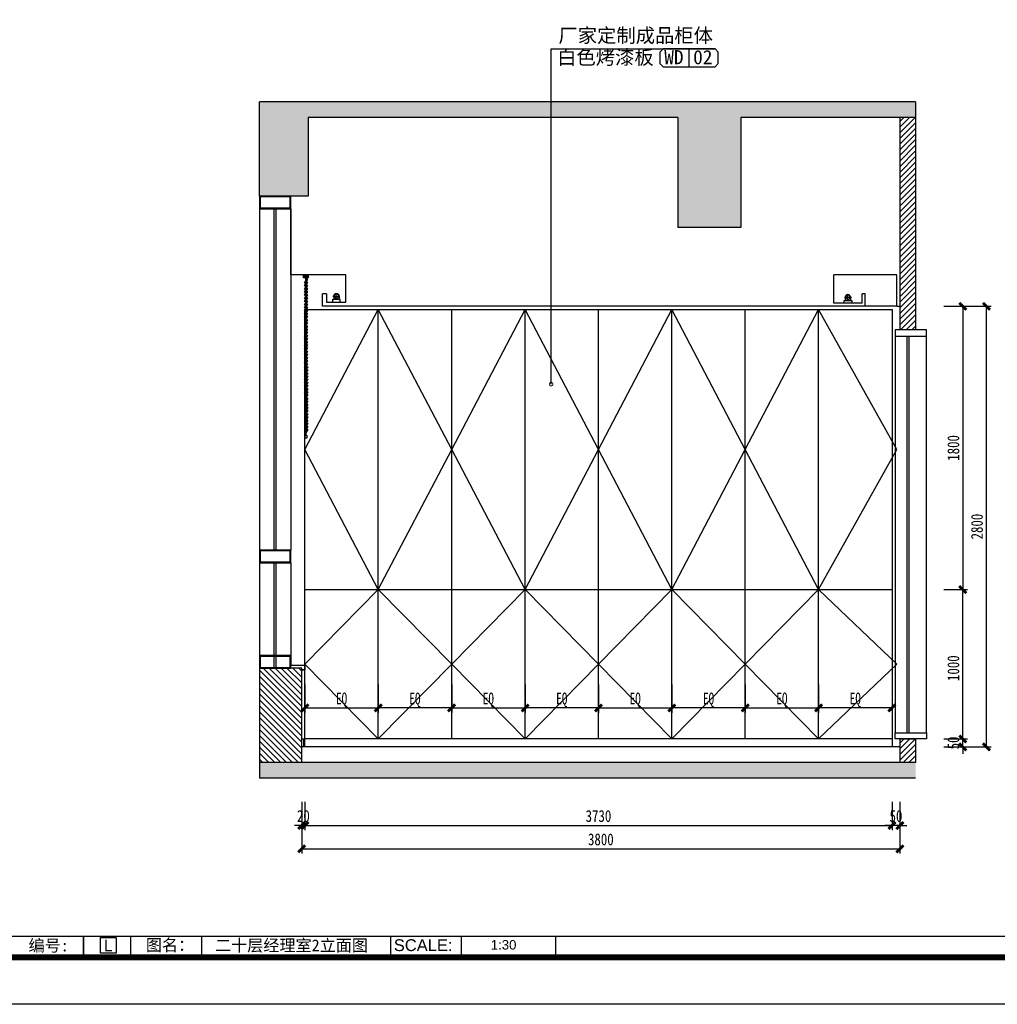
# Model space of a CAD drawing. Extents: x -20392 to -1937, y -1968 to 11268.
# Tile 4 of 6: x -11309 to -5099, y -1650 to 4608. Entities that reach past the tile are written whole.
import ezdxf
from ezdxf.enums import TextEntityAlignment as Align

# ---------------------------------------------------------------- set-up
doc = ezdxf.new("R2010")
doc.units = 0
doc.header["$LTSCALE"] = 1000
doc.header["$MEASUREMENT"] = 0
doc.linetypes.add('DASHED2', pattern=[0.375, 0.25, -0.125])
doc.linetypes.add('HIDDEN2', pattern=[0.1875, 0.125, -0.0625])
for name, color, linetype in [('A-建筑-原墙体', 2, 'Continuous'), ('A-建筑-柱子、剪力墙', 251, 'Continuous'), ('A-建筑-窗户', 4, 'Continuous'), ('B-平面-到顶家具H', 30, 'Continuous'), ('B-平面-完成面造型线', 6, 'Continuous'), ('C-顶棚-灯具', 4, 'Continuous'), ('D-地面-材料铺设', 251, 'Continuous'), ('E--图例', 3, 'Continuous'), ('E-图框', 100, 'Continuous'), ('E-尺寸标注', 9, 'Continuous'), ('E-文本', 7, 'Continuous'), ('F-文本', 61, 'Continuous'), ('Q-立面-填充', 251, 'Continuous'), ('Q-立面-墙体', 2, 'Continuous'), ('Q-立面-完成面造型线', 6, 'Continuous'), ('Q-立面-次粗线', 31, 'Continuous'), ('Q-立面-细线', 8, 'Continuous')]:
    doc.layers.add(name, color=color, linetype=linetype)
doc.layers.add('A-批量打印图层', color=251, linetype='Continuous', plot=False)
doc.layers.add('图框外线', color=1, linetype='Continuous', plot=False)
doc.styles.add('ar', font='arial.ttf')
doc.styles.add('CCD_DIM', font='SimSun.ttf', dxfattribs={"width": 0.8})
doc.styles.add('TXT', font='SimSun.ttf', dxfattribs={"width": 0.7})
doc.styles.add('黑体', font='SIMHEI_0.TTF')
doc.dimstyles.new('1-1', dxfattribs={"dimscale": 0, "dimtxt": 2.5, "dimasz": 1.5, "dimexe": 1, "dimexo": 1, "dimgap": 0.75, "dimtad": 1, "dimdec": 0, "dimrnd": 0.005, "dimzin": 0, "dimdsep": 46, "dimtxsty": 'CCD_DIM', "dimblk": 'ARCHTICK', "dimcen": 0.13, "dimclrd": 44, "dimclre": 44, "dimclrt": 50, "dimadec": 0, "dimazin": 0, "dimtfac": 1, "dimtdec": 0, "dimtix": 1, "dimtmove": 2, "dimatfit": 3, "dimldrblk": 'DOT', "dimfxl": 5, "dimfxlon": 1, "dimtvp": 1, "dimtolj": 1, "dimtzin": 0, "dimarcsym": 0})
doc.dimstyles.new('HAHD-1', dxfattribs={"dimscale": 0, "dimtxt": 2.5, "dimasz": 1.5, "dimexe": 1, "dimexo": 0, "dimgap": 0.3, "dimtad": 1, "dimdec": 0, "dimzin": 0, "dimdsep": 46, "dimtxsty": 'TXT', "dimblk": 'ARCHTICK', "dimcen": 0.09, "dimclrd": 8, "dimclre": 8, "dimclrt": 256, "dimadec": 0, "dimazin": 0, "dimtfac": 1, "dimtdec": 0, "dimtix": 1, "dimtofl": 0, "dimtmove": 2, "dimatfit": 3, "dimldrblk": 'DOTSMALL', "dimfxl": 5, "dimfxlon": 1, "dimtolj": 1, "dimtzin": 0, "dimarcsym": 0})

# ---------------------------------------------------------------- blocks, each defined once
blk = doc.blocks.new('序号')
at = {"layer": 'E-文本', "color": 3}
blk.add_lwpolyline([(-5.25, 0.25), (0.25, 0.25), (0.25, -5.25), (-5.25, -5.25)], close=True, dxfattribs=at)
at = {"layer": 'E-文本', "style": '黑体'}
blk.add_attdef('序号', text='', height=4, dxfattribs=at).set_placement((-2.5, -2.5), align=Align.MIDDLE_CENTER)
blk = doc.blocks.new('_ArchTick')
at = {"color": 0, "linetype": 'ByBlock', "const_width": 0.4}
blk.add_lwpolyline([(-0.5, -0.5), (0.5, 0.5)], dxfattribs=at)
blk = doc.blocks.new('*D229')
at = {"layer": 'Defpoints', "color": 0, "linetype": 'DASHED2', "ltscale": 2000, "transparency": 16777216}
for p in [(362.48, 58.48), (363.15, 58.48), (362.48, 48.48)]:
    blk.add_point(p, dxfattribs=at)
at = {"layer": 'Q-立面-墙体', "color": 44, "linetype": 'DASHED2', "lineweight": -2, "ltscale": 2000, "transparency": 16777216}
for p, q in [((362.48, 53.48), (362.48, 47.48)), ((363.15, 53.48), (363.15, 47.48)), ((362.48, 48.48), (360.98, 48.48)), ((363.15, 48.48), (362.48, 48.48)), ((363.15, 48.48), (364.65, 48.48))]:
    blk.add_line(p, q, dxfattribs=at)
at = {"layer": 'Q-立面-墙体', "color": 44, "linetype": 'DASHED2', "lineweight": -2, "ltscale": 2000, "transparency": 16777216, "xscale": 1.500000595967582, "yscale": 1.500000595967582, "zscale": 1.500000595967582}
blk.add_blockref('_ArchTick', (362.48, 48.48), dxfattribs=at)
at = {"layer": 'Q-立面-墙体', "color": 44, "linetype": 'DASHED2', "lineweight": -2, "ltscale": 2000, "transparency": 16777216, "xscale": 1.500000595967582, "yscale": 1.500000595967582, "zscale": 1.500000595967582, "rotation": 180}
blk.add_blockref('_ArchTick', (363.15, 48.48), dxfattribs=at)
at = {"layer": 'Q-立面-墙体', "color": 50, "linetype": 'DASHED2', "ltscale": 2000, "transparency": 16777216, "insert": (362.82, 50.48), "char_height": 2.5, "attachment_point": 5, "style": 'CCD_DIM'}
blk.add_mtext('\\A1;20', dxfattribs=at)
blk = doc.blocks.new('_Dot')
at = {"color": 0, "linetype": 'ByBlock', "lineweight": -2}
blk.add_line((-0.5, 0), (-1, 0), dxfattribs=at)
at = {"color": 0, "linetype": 'ByBlock', "const_width": 0.5}
blk.add_lwpolyline([(-0.25, 0, 1), (0.25, 0, 1)], format="xyb", close=True, dxfattribs=at)
blk = doc.blocks.new('*D230')
at = {"layer": 'Defpoints', "color": 0, "linetype": 'DASHED2', "ltscale": 2000, "transparency": 16777216}
for p in [(497.48, 98.48), (502.48, 98.48), (497.48, 65.15)]:
    blk.add_point(p, dxfattribs=at)
at = {"layer": 'Q-立面-墙体', "color": 44, "linetype": 'DASHED2', "lineweight": -2, "ltscale": 2000, "transparency": 16777216}
for p, q in [((498.48, 98.48), (503.48, 98.48)), ((502.48, 65.15), (502.48, 98.48)), ((498.48, 65.15), (503.48, 65.15))]:
    blk.add_line(p, q, dxfattribs=at)
at = {"layer": 'Q-立面-墙体', "color": 44, "linetype": 'DASHED2', "lineweight": -2, "ltscale": 2000, "transparency": 16777216, "xscale": 1.500000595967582, "yscale": 1.500000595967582, "zscale": 1.500000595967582}
for p, rotation in [((502.48, 98.48), 90), ((502.48, 65.15), 270)]:
    blk.add_blockref('_ArchTick', p, dxfattribs=dict(at, rotation=rotation))
at = {"layer": 'Q-立面-墙体', "color": 50, "linetype": 'DASHED2', "ltscale": 2000, "transparency": 16777216, "insert": (500.48, 81.82), "char_height": 2.5, "attachment_point": 5, "rotation": 90, "style": 'CCD_DIM'}
blk.add_mtext('\\A1;1000', dxfattribs=at)
blk = doc.blocks.new('*D231')
at = {"layer": 'Defpoints', "color": 0, "linetype": 'DASHED2', "ltscale": 2000, "transparency": 16777216}
for p in [(489.15, 158.48), (507.48, 158.48), (489.15, 65.15)]:
    blk.add_point(p, dxfattribs=at)
at = {"layer": 'Q-立面-墙体', "color": 44, "linetype": 'DASHED2', "lineweight": -2, "ltscale": 2000, "transparency": 16777216}
for p, q in [((502.48, 158.48), (508.48, 158.48)), ((507.48, 65.15), (507.48, 158.48)), ((502.48, 65.15), (508.48, 65.15))]:
    blk.add_line(p, q, dxfattribs=at)
at = {"layer": 'Q-立面-墙体', "color": 44, "linetype": 'DASHED2', "lineweight": -2, "ltscale": 2000, "transparency": 16777216, "xscale": 1.500000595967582, "yscale": 1.500000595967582, "zscale": 1.500000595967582}
for p, rotation in [((507.48, 158.48), 90), ((507.48, 65.15), 270)]:
    blk.add_blockref('_ArchTick', p, dxfattribs=dict(at, rotation=rotation))
at = {"layer": 'Q-立面-墙体', "color": 50, "linetype": 'DASHED2', "ltscale": 2000, "transparency": 16777216, "insert": (505.48, 111.82), "char_height": 2.5, "attachment_point": 5, "rotation": 90, "style": 'CCD_DIM'}
blk.add_mtext('\\A1;2800', dxfattribs=at)
blk = doc.blocks.new('*D232')
at = {"layer": 'Defpoints', "color": 0, "linetype": 'DASHED2', "ltscale": 2000, "transparency": 16777216}
for p in [(497.48, 66.82), (502.48, 66.82), (497.48, 65.15)]:
    blk.add_point(p, dxfattribs=at)
at = {"layer": 'Q-立面-墙体', "color": 44, "linetype": 'DASHED2', "lineweight": -2, "ltscale": 2000, "transparency": 16777216}
for p, q in [((498.48, 66.82), (503.48, 66.82)), ((502.48, 66.82), (502.48, 68.32)), ((502.48, 65.15), (502.48, 66.82)), ((498.48, 65.15), (503.48, 65.15)), ((502.48, 65.15), (502.48, 63.65))]:
    blk.add_line(p, q, dxfattribs=at)
at = {"layer": 'Q-立面-墙体', "color": 44, "linetype": 'DASHED2', "lineweight": -2, "ltscale": 2000, "transparency": 16777216, "xscale": 1.500000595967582, "yscale": 1.500000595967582, "zscale": 1.500000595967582}
for p, rotation in [((502.48, 66.82), 270), ((502.48, 65.15), 90)]:
    blk.add_blockref('_ArchTick', p, dxfattribs=dict(at, rotation=rotation))
at = {"layer": 'Q-立面-墙体', "color": 50, "linetype": 'DASHED2', "ltscale": 2000, "transparency": 16777216, "insert": (500.48, 65.98), "char_height": 2.5, "attachment_point": 5, "rotation": 90, "style": 'CCD_DIM'}
blk.add_mtext('\\A1;50', dxfattribs=at)
blk = doc.blocks.new('fdsfdgggfdsag')
at = {"layer": 'Q-立面-细线'}
for p, q in [((-17, 0), (-17, -998.8)), ((-15, 0), (-15, -998.8))]:
    blk.add_line(p, q, dxfattribs=at)
for points in [[(0, 0), (-30, 0), (-30, 20), (0, 20)], [(-5, 5), (-25, 5), (-25, 15), (-5, 15)], [(-20.4, -32.6), (-24.7, -30.1), (-9.7, -4.2), (-5.4, -6.7)], [(-20.4, -52.6), (-24.7, -50.1), (-9.7, -24.2), (-5.4, -26.7)], [(-20.4, -72.6), (-24.7, -70.1), (-9.7, -44.2), (-5.4, -46.7)], [(-20.4, -92.6), (-24.7, -90.1), (-9.7, -64.2), (-5.4, -66.7)], [(-20.2, -112.3), (-24.5, -109.8), (-9.5, -83.8), (-5.2, -86.3)], [(-20.2, -132.3), (-24.5, -129.8), (-9.5, -103.8), (-5.2, -106.3)], [(-20.2, -152.3), (-24.5, -149.8), (-9.5, -123.8), (-5.2, -126.3)], [(-20.2, -172.3), (-24.5, -169.8), (-9.5, -143.8), (-5.2, -146.3)], [(-20, -191.9), (-24.3, -189.4), (-9.3, -163.5), (-5, -166)], [(-20, -211.9), (-24.3, -209.4), (-9.3, -183.5), (-5, -186)], [(-20, -232), (-24.3, -229.5), (-9.3, -203.5), (-5, -206)], [(-20, -252), (-24.3, -249.5), (-9.3, -223.5), (-5, -226)], [(-19.8, -271.6), (-24.1, -269.1), (-9.1, -243.1), (-4.8, -245.6)], [(-19.8, -291.6), (-24.1, -289.1), (-9.1, -263.1), (-4.8, -265.6)], [(-19.8, -311.6), (-24.1, -309.1), (-9.1, -283.1), (-4.8, -285.6)], [(-19.8, -331.6), (-24.1, -329.1), (-9.1, -303.1), (-4.8, -305.6)], [(-19.6, -351.3), (-23.9, -348.8), (-8.9, -322.8), (-4.6, -325.3)], [(-19.6, -371.3), (-23.9, -368.8), (-8.9, -342.8), (-4.6, -345.3)], [(-19.6, -391.3), (-23.9, -388.8), (-8.9, -362.8), (-4.6, -365.3)], [(-19.6, -411.3), (-23.9, -408.8), (-8.9, -382.8), (-4.6, -385.3)], [(-19.3, -430.9), (-23.7, -428.4), (-8.7, -402.4), (-4.3, -404.9)], [(-19.3, -450.9), (-23.7, -448.4), (-8.7, -422.4), (-4.3, -424.9)], [(-19.3, -470.9), (-23.7, -468.4), (-8.7, -442.4), (-4.3, -444.9)], [(-19.3, -490.9), (-23.7, -488.4), (-8.7, -462.4), (-4.3, -464.9)], [(-19.1, -510.6), (-23.5, -508.1), (-8.5, -482.1), (-4.1, -484.6)], [(-19.1, -530.6), (-23.5, -528.1), (-8.5, -502.1), (-4.1, -504.6)], [(-19.1, -550.6), (-23.5, -548.1), (-8.5, -522.1), (-4.1, -524.6)], [(-19.1, -570.6), (-23.5, -568.1), (-8.5, -542.1), (-4.1, -544.6)], [(-18.9, -590.2), (-23.3, -587.7), (-8.3, -561.7), (-3.9, -564.2)], [(-18.9, -610.2), (-23.3, -607.7), (-8.3, -581.7), (-3.9, -584.2)], [(-18.9, -630.2), (-23.3, -627.7), (-8.3, -601.7), (-3.9, -604.2)], [(-18.9, -650.2), (-23.3, -647.7), (-8.3, -621.7), (-3.9, -624.2)], [(-18.7, -669.9), (-23, -667.4), (-8, -641.4), (-3.7, -643.9)], [(-18.7, -689.9), (-23, -687.4), (-8, -661.4), (-3.7, -663.9)], [(-18.7, -709.9), (-23, -707.4), (-8, -681.4), (-3.7, -683.9)], [(-18.7, -729.9), (-23, -727.4), (-8, -701.4), (-3.7, -703.9)], [(-18.5, -749.5), (-22.8, -747), (-7.8, -721), (-3.5, -723.5)], [(-18.5, -769.5), (-22.8, -767), (-7.8, -741), (-3.5, -743.5)], [(-18.5, -789.5), (-22.8, -787), (-7.8, -761.1), (-3.5, -763.6)], [(-18.5, -809.5), (-22.8, -807), (-7.8, -781.1), (-3.5, -783.6)], [(-18.3, -829.2), (-22.6, -826.7), (-7.6, -800.7), (-3.3, -803.2)], [(-18.3, -849.2), (-22.6, -846.7), (-7.6, -820.7), (-3.3, -823.2)], [(-18.3, -869.2), (-22.6, -866.7), (-7.6, -840.7), (-3.3, -843.2)], [(-18.3, -889.2), (-22.6, -886.7), (-7.6, -860.7), (-3.3, -863.2)], [(-18.1, -908.8), (-22.4, -906.3), (-7.4, -880.3), (-3.1, -882.8)], [(-18.1, -928.8), (-22.4, -926.3), (-7.4, -900.4), (-3.1, -902.9)], [(-18.1, -948.8), (-22.4, -946.3), (-7.4, -920.4), (-3.1, -922.9)], [(-18.1, -968.8), (-22.4, -966.3), (-7.4, -940.4), (-3.1, -942.9)], [(-17.9, -988.5), (-22.2, -986), (-7.2, -960), (-2.9, -962.5)], [(-10, -1017.8), (-20, -1017.8), (-20, -998.8), (-10, -998.8)]]:
    blk.add_lwpolyline(points, close=True, dxfattribs=at)
blk = doc.blocks.new('fagfagaga')
at = {"layer": 'C-顶棚-灯具', "color": 8, "ltscale": 2}
for p, q in [((340149.6, -238852.2), (340104.5, -238852.2)), ((340126.5, -238869.1), (340126.5, -238831.9))]:
    blk.add_line(p, q, dxfattribs=at)
at = {"layer": 'C-顶棚-灯具', "color": 4, "ltscale": 2}
for p, q in [((340109.3, -238851.3), (340109.3, -238871.9)), ((340143, -238851.3), (340143, -238871.9)), ((340101.5, -238871.9), (340151.5, -238871.9)), ((340101.5, -238889), (340101.5, -238871.9)), ((340151.5, -238889), (340101.5, -238889)), ((340151.5, -238871.9), (340151.5, -238889))]:
    blk.add_line(p, q, dxfattribs=at)
blk.add_ellipse((340126.2, -238851.3), major_axis=(-11.9, 11.9), ratio=1, start_param=3.871223, end_param=7.124352, dxfattribs=at)
at = {"layer": 'C-顶棚-灯具', "color": 8, "ltscale": 2}
blk.add_ellipse((340126.2, -238851.3), major_axis=(9.74, 9.74), ratio=1, start_param=5.497787, end_param=11.780972, dxfattribs=at)
blk = doc.blocks.new('*D233')
at = {"layer": 'Defpoints', "color": 0, "ltscale": 0.5, "transparency": 16777216}
for p in [(363.15, 78.39), (378.69, 78.39), (378.69, 73.39)]:
    blk.add_point(p, dxfattribs=at)
at = {"layer": 'Q-立面-墙体', "color": 8, "lineweight": -2, "ltscale": 0.5, "transparency": 16777216}
for p, q in [((363.15, 78.39), (363.15, 72.39)), ((378.69, 78.39), (378.69, 72.39)), ((363.15, 73.39), (378.69, 73.39))]:
    blk.add_line(p, q, dxfattribs=at)
at = {"layer": 'Q-立面-墙体', "color": 8, "lineweight": -2, "ltscale": 0.5, "transparency": 16777216, "xscale": 1.49999948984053, "yscale": 1.49999948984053, "zscale": 1.49999948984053, "rotation": 180}
blk.add_blockref('_ArchTick', (363.15, 73.39), dxfattribs=at)
at = {"layer": 'Q-立面-墙体', "color": 8, "lineweight": -2, "ltscale": 0.5, "transparency": 16777216, "xscale": 1.49999948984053, "yscale": 1.49999948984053, "zscale": 1.49999948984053}
blk.add_blockref('_ArchTick', (378.69, 73.39), dxfattribs=at)
at = {"layer": 'Q-立面-墙体', "ltscale": 0.5, "transparency": 16777216, "insert": (370.92, 75.08), "char_height": 2.5, "attachment_point": 5, "style": 'TXT'}
blk.add_mtext('\\A1;EQ', dxfattribs=at)
blk = doc.blocks.new('_DOTSMALL')
at = {"color": 0, "linetype": 'ByBlock', "const_width": 0.5}
blk.add_lwpolyline([(-0.0625, 0, 1), (0.0625, 0, 1)], format="xyb", close=True, dxfattribs=at)
blk = doc.blocks.new('*D234')
at = {"layer": 'Defpoints', "color": 0, "ltscale": 0.5, "transparency": 16777216}
for p in [(378.69, 78.39), (394.23, 78.39), (378.69, 73.39)]:
    blk.add_point(p, dxfattribs=at)
at = {"layer": 'Q-立面-墙体', "color": 8, "lineweight": -2, "ltscale": 0.5, "transparency": 16777216}
for p, q in [((378.69, 78.39), (378.69, 72.39)), ((394.23, 78.39), (394.23, 72.39)), ((394.23, 73.39), (378.69, 73.39))]:
    blk.add_line(p, q, dxfattribs=at)
at = {"layer": 'Q-立面-墙体', "color": 8, "lineweight": -2, "ltscale": 0.5, "transparency": 16777216, "xscale": 1.49999948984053, "yscale": 1.49999948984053, "zscale": 1.49999948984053, "rotation": 180}
blk.add_blockref('_ArchTick', (378.69, 73.39), dxfattribs=at)
at = {"layer": 'Q-立面-墙体', "color": 8, "lineweight": -2, "ltscale": 0.5, "transparency": 16777216, "xscale": 1.49999948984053, "yscale": 1.49999948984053, "zscale": 1.49999948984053}
blk.add_blockref('_ArchTick', (394.23, 73.39), dxfattribs=at)
at = {"layer": 'Q-立面-墙体', "ltscale": 0.5, "transparency": 16777216, "insert": (386.46, 75.08), "char_height": 2.5, "attachment_point": 5, "style": 'TXT'}
blk.add_mtext('\\A1;EQ', dxfattribs=at)
blk = doc.blocks.new('*D235')
at = {"layer": 'Defpoints', "color": 0, "ltscale": 0.5, "transparency": 16777216}
for p in [(409.78, 78.39), (425.32, 78.39), (409.78, 73.39)]:
    blk.add_point(p, dxfattribs=at)
at = {"layer": 'Q-立面-墙体', "color": 8, "lineweight": -2, "ltscale": 0.5, "transparency": 16777216}
for p, q in [((409.78, 78.39), (409.78, 72.39)), ((425.32, 78.39), (425.32, 72.39)), ((425.32, 73.39), (409.78, 73.39))]:
    blk.add_line(p, q, dxfattribs=at)
at = {"layer": 'Q-立面-墙体', "color": 8, "lineweight": -2, "ltscale": 0.5, "transparency": 16777216, "xscale": 1.49999948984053, "yscale": 1.49999948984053, "zscale": 1.49999948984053, "rotation": 180}
blk.add_blockref('_ArchTick', (409.78, 73.39), dxfattribs=at)
at = {"layer": 'Q-立面-墙体', "color": 8, "lineweight": -2, "ltscale": 0.5, "transparency": 16777216, "xscale": 1.49999948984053, "yscale": 1.49999948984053, "zscale": 1.49999948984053}
blk.add_blockref('_ArchTick', (425.32, 73.39), dxfattribs=at)
at = {"layer": 'Q-立面-墙体', "ltscale": 0.5, "transparency": 16777216, "insert": (417.55, 75.08), "char_height": 2.5, "attachment_point": 5, "style": 'TXT'}
blk.add_mtext('\\A1;EQ', dxfattribs=at)
blk = doc.blocks.new('*D236')
at = {"layer": 'Defpoints', "color": 0, "ltscale": 0.5, "transparency": 16777216}
for p in [(394.23, 78.39), (409.78, 78.39), (409.78, 73.39)]:
    blk.add_point(p, dxfattribs=at)
at = {"layer": 'Q-立面-墙体', "color": 8, "lineweight": -2, "ltscale": 0.5, "transparency": 16777216}
for p, q in [((394.23, 78.39), (394.23, 72.39)), ((409.78, 78.39), (409.78, 72.39)), ((394.23, 73.39), (409.78, 73.39))]:
    blk.add_line(p, q, dxfattribs=at)
at = {"layer": 'Q-立面-墙体', "color": 8, "lineweight": -2, "ltscale": 0.5, "transparency": 16777216, "xscale": 1.49999948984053, "yscale": 1.49999948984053, "zscale": 1.49999948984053, "rotation": 180}
blk.add_blockref('_ArchTick', (394.23, 73.39), dxfattribs=at)
at = {"layer": 'Q-立面-墙体', "color": 8, "lineweight": -2, "ltscale": 0.5, "transparency": 16777216, "xscale": 1.49999948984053, "yscale": 1.49999948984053, "zscale": 1.49999948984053}
blk.add_blockref('_ArchTick', (409.78, 73.39), dxfattribs=at)
at = {"layer": 'Q-立面-墙体', "ltscale": 0.5, "transparency": 16777216, "insert": (402, 75.08), "char_height": 2.5, "attachment_point": 5, "style": 'TXT'}
blk.add_mtext('\\A1;EQ', dxfattribs=at)
blk = doc.blocks.new('*D237')
at = {"layer": 'Defpoints', "color": 0, "ltscale": 0.5, "transparency": 16777216}
for p in [(471.94, 78.39), (487.48, 78.39), (471.94, 73.39)]:
    blk.add_point(p, dxfattribs=at)
at = {"layer": 'Q-立面-墙体', "color": 8, "lineweight": -2, "ltscale": 0.5, "transparency": 16777216}
for p, q in [((471.94, 78.39), (471.94, 72.39)), ((487.48, 78.39), (487.48, 72.39)), ((487.48, 73.39), (471.94, 73.39))]:
    blk.add_line(p, q, dxfattribs=at)
at = {"layer": 'Q-立面-墙体', "color": 8, "lineweight": -2, "ltscale": 0.5, "transparency": 16777216, "xscale": 1.49999948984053, "yscale": 1.49999948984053, "zscale": 1.49999948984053, "rotation": 180}
blk.add_blockref('_ArchTick', (471.94, 73.39), dxfattribs=at)
at = {"layer": 'Q-立面-墙体', "color": 8, "lineweight": -2, "ltscale": 0.5, "transparency": 16777216, "xscale": 1.49999948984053, "yscale": 1.49999948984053, "zscale": 1.49999948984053}
blk.add_blockref('_ArchTick', (487.48, 73.39), dxfattribs=at)
at = {"layer": 'Q-立面-墙体', "ltscale": 0.5, "transparency": 16777216, "insert": (479.71, 75.08), "char_height": 2.5, "attachment_point": 5, "style": 'TXT'}
blk.add_mtext('\\A1;EQ', dxfattribs=at)
blk = doc.blocks.new('*D238')
at = {"layer": 'Defpoints', "color": 0, "ltscale": 0.5, "transparency": 16777216}
for p in [(456.4, 78.39), (471.94, 78.39), (471.94, 73.39)]:
    blk.add_point(p, dxfattribs=at)
at = {"layer": 'Q-立面-墙体', "color": 8, "lineweight": -2, "ltscale": 0.5, "transparency": 16777216}
for p, q in [((456.4, 78.39), (456.4, 72.39)), ((471.94, 78.39), (471.94, 72.39)), ((456.4, 73.39), (471.94, 73.39))]:
    blk.add_line(p, q, dxfattribs=at)
at = {"layer": 'Q-立面-墙体', "color": 8, "lineweight": -2, "ltscale": 0.5, "transparency": 16777216, "xscale": 1.49999948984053, "yscale": 1.49999948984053, "zscale": 1.49999948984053, "rotation": 180}
blk.add_blockref('_ArchTick', (456.4, 73.39), dxfattribs=at)
at = {"layer": 'Q-立面-墙体', "color": 8, "lineweight": -2, "ltscale": 0.5, "transparency": 16777216, "xscale": 1.49999948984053, "yscale": 1.49999948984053, "zscale": 1.49999948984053}
blk.add_blockref('_ArchTick', (471.94, 73.39), dxfattribs=at)
at = {"layer": 'Q-立面-墙体', "ltscale": 0.5, "transparency": 16777216, "insert": (464.17, 75.08), "char_height": 2.5, "attachment_point": 5, "style": 'TXT'}
blk.add_mtext('\\A1;EQ', dxfattribs=at)
blk = doc.blocks.new('*D239')
at = {"layer": 'Defpoints', "color": 0, "ltscale": 0.5, "transparency": 16777216}
for p in [(425.32, 78.39), (440.86, 78.39), (440.86, 73.39)]:
    blk.add_point(p, dxfattribs=at)
at = {"layer": 'Q-立面-墙体', "color": 8, "lineweight": -2, "ltscale": 0.5, "transparency": 16777216}
for p, q in [((425.32, 78.39), (425.32, 72.39)), ((440.86, 78.39), (440.86, 72.39)), ((425.32, 73.39), (440.86, 73.39))]:
    blk.add_line(p, q, dxfattribs=at)
at = {"layer": 'Q-立面-墙体', "color": 8, "lineweight": -2, "ltscale": 0.5, "transparency": 16777216, "xscale": 1.49999948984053, "yscale": 1.49999948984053, "zscale": 1.49999948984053, "rotation": 180}
blk.add_blockref('_ArchTick', (425.32, 73.39), dxfattribs=at)
at = {"layer": 'Q-立面-墙体', "color": 8, "lineweight": -2, "ltscale": 0.5, "transparency": 16777216, "xscale": 1.49999948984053, "yscale": 1.49999948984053, "zscale": 1.49999948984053}
blk.add_blockref('_ArchTick', (440.86, 73.39), dxfattribs=at)
at = {"layer": 'Q-立面-墙体', "ltscale": 0.5, "transparency": 16777216, "insert": (433.09, 75.08), "char_height": 2.5, "attachment_point": 5, "style": 'TXT'}
blk.add_mtext('\\A1;EQ', dxfattribs=at)
blk = doc.blocks.new('*D240')
at = {"layer": 'Defpoints', "color": 0, "ltscale": 0.5, "transparency": 16777216}
for p in [(440.86, 78.39), (456.4, 78.39), (440.86, 73.39)]:
    blk.add_point(p, dxfattribs=at)
at = {"layer": 'Q-立面-墙体', "color": 8, "lineweight": -2, "ltscale": 0.5, "transparency": 16777216}
for p, q in [((440.86, 78.39), (440.86, 72.39)), ((456.4, 78.39), (456.4, 72.39)), ((456.4, 73.39), (440.86, 73.39))]:
    blk.add_line(p, q, dxfattribs=at)
at = {"layer": 'Q-立面-墙体', "color": 8, "lineweight": -2, "ltscale": 0.5, "transparency": 16777216, "xscale": 1.49999948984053, "yscale": 1.49999948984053, "zscale": 1.49999948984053, "rotation": 180}
blk.add_blockref('_ArchTick', (440.86, 73.39), dxfattribs=at)
at = {"layer": 'Q-立面-墙体', "color": 8, "lineweight": -2, "ltscale": 0.5, "transparency": 16777216, "xscale": 1.49999948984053, "yscale": 1.49999948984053, "zscale": 1.49999948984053}
blk.add_blockref('_ArchTick', (456.4, 73.39), dxfattribs=at)
at = {"layer": 'Q-立面-墙体', "ltscale": 0.5, "transparency": 16777216, "insert": (448.63, 75.08), "char_height": 2.5, "attachment_point": 5, "style": 'TXT'}
blk.add_mtext('\\A1;EQ', dxfattribs=at)
blk = doc.blocks.new('*D241')
at = {"layer": 'Defpoints', "color": 0, "linetype": 'DASHED2', "ltscale": 2000, "transparency": 16777216}
for p in [(363.15, 58.48), (487.48, 58.48), (487.48, 48.48)]:
    blk.add_point(p, dxfattribs=at)
at = {"layer": 'Q-立面-墙体', "color": 44, "linetype": 'DASHED2', "lineweight": -2, "ltscale": 2000, "transparency": 16777216}
for p, q in [((363.15, 53.48), (363.15, 47.48)), ((487.48, 53.48), (487.48, 47.48)), ((363.15, 48.48), (487.48, 48.48))]:
    blk.add_line(p, q, dxfattribs=at)
at = {"layer": 'Q-立面-墙体', "color": 44, "linetype": 'DASHED2', "lineweight": -2, "ltscale": 2000, "transparency": 16777216, "xscale": 1.500000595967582, "yscale": 1.500000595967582, "zscale": 1.500000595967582, "rotation": 180}
blk.add_blockref('_ArchTick', (363.15, 48.48), dxfattribs=at)
at = {"layer": 'Q-立面-墙体', "color": 44, "linetype": 'DASHED2', "lineweight": -2, "ltscale": 2000, "transparency": 16777216, "xscale": 1.500000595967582, "yscale": 1.500000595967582, "zscale": 1.500000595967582}
blk.add_blockref('_ArchTick', (487.48, 48.48), dxfattribs=at)
at = {"layer": 'Q-立面-墙体', "color": 50, "linetype": 'DASHED2', "ltscale": 2000, "transparency": 16777216, "insert": (425.32, 50.48), "char_height": 2.5, "attachment_point": 5, "style": 'CCD_DIM'}
blk.add_mtext('\\A1;3730', dxfattribs=at)
blk = doc.blocks.new('*D242')
at = {"layer": 'Defpoints', "color": 0, "linetype": 'DASHED2', "ltscale": 2000, "transparency": 16777216}
for p in [(487.48, 58.48), (489.15, 58.48), (487.48, 48.48)]:
    blk.add_point(p, dxfattribs=at)
at = {"layer": 'Q-立面-墙体', "color": 44, "linetype": 'DASHED2', "lineweight": -2, "ltscale": 2000, "transparency": 16777216}
for p, q in [((487.48, 53.48), (487.48, 47.48)), ((489.15, 53.48), (489.15, 47.48)), ((487.48, 48.48), (485.98, 48.48)), ((489.15, 48.48), (487.48, 48.48)), ((489.15, 48.48), (490.65, 48.48))]:
    blk.add_line(p, q, dxfattribs=at)
at = {"layer": 'Q-立面-墙体', "color": 44, "linetype": 'DASHED2', "lineweight": -2, "ltscale": 2000, "transparency": 16777216, "xscale": 1.500000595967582, "yscale": 1.500000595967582, "zscale": 1.500000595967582}
blk.add_blockref('_ArchTick', (487.48, 48.48), dxfattribs=at)
at = {"layer": 'Q-立面-墙体', "color": 44, "linetype": 'DASHED2', "lineweight": -2, "ltscale": 2000, "transparency": 16777216, "xscale": 1.500000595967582, "yscale": 1.500000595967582, "zscale": 1.500000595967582, "rotation": 180}
blk.add_blockref('_ArchTick', (489.15, 48.48), dxfattribs=at)
at = {"layer": 'Q-立面-墙体', "color": 50, "linetype": 'DASHED2', "ltscale": 2000, "transparency": 16777216, "insert": (488.32, 50.48), "char_height": 2.5, "attachment_point": 5, "style": 'CCD_DIM'}
blk.add_mtext('\\A1;50', dxfattribs=at)
blk = doc.blocks.new('*D243')
at = {"layer": 'Defpoints', "color": 0, "linetype": 'DASHED2', "ltscale": 2000, "transparency": 16777216}
for p in [(362.48, 58.48), (489.15, 58.48), (489.15, 43.53)]:
    blk.add_point(p, dxfattribs=at)
at = {"layer": 'Q-立面-墙体', "color": 44, "linetype": 'DASHED2', "lineweight": -2, "ltscale": 2000, "transparency": 16777216}
for p, q in [((362.48, 48.53), (362.48, 42.53)), ((489.15, 48.53), (489.15, 42.53)), ((362.48, 43.53), (489.15, 43.53))]:
    blk.add_line(p, q, dxfattribs=at)
at = {"layer": 'Q-立面-墙体', "color": 44, "linetype": 'DASHED2', "lineweight": -2, "ltscale": 2000, "transparency": 16777216, "xscale": 1.500000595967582, "yscale": 1.500000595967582, "zscale": 1.500000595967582, "rotation": 180}
blk.add_blockref('_ArchTick', (362.48, 43.53), dxfattribs=at)
at = {"layer": 'Q-立面-墙体', "color": 44, "linetype": 'DASHED2', "lineweight": -2, "ltscale": 2000, "transparency": 16777216, "xscale": 1.500000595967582, "yscale": 1.500000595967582, "zscale": 1.500000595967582}
blk.add_blockref('_ArchTick', (489.15, 43.53), dxfattribs=at)
at = {"layer": 'Q-立面-墙体', "color": 50, "linetype": 'DASHED2', "ltscale": 2000, "transparency": 16777216, "insert": (425.82, 45.53), "char_height": 2.5, "attachment_point": 5, "style": 'CCD_DIM'}
blk.add_mtext('\\A1;3800', dxfattribs=at)
blk = doc.blocks.new('*D259')
at = {"layer": 'Defpoints', "color": 0, "linetype": 'DASHED2', "ltscale": 2000, "transparency": 16777216}
for p in [(497.48, 158.48), (497.48, 98.48), (502.48, 98.48)]:
    blk.add_point(p, dxfattribs=at)
at = {"layer": 'Q-立面-墙体', "color": 44, "linetype": 'DASHED2', "lineweight": -2, "ltscale": 2000, "transparency": 16777216}
for p, q in [((498.48, 158.48), (503.48, 158.48)), ((502.48, 158.48), (502.48, 98.48)), ((498.48, 98.48), (503.48, 98.48))]:
    blk.add_line(p, q, dxfattribs=at)
at = {"layer": 'Q-立面-墙体', "color": 44, "linetype": 'DASHED2', "lineweight": -2, "ltscale": 2000, "transparency": 16777216, "xscale": 1.500000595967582, "yscale": 1.500000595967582, "zscale": 1.500000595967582}
for p, rotation in [((502.48, 158.48), 90), ((502.48, 98.48), 270)]:
    blk.add_blockref('_ArchTick', p, dxfattribs=dict(at, rotation=rotation))
at = {"layer": 'Q-立面-墙体', "color": 50, "linetype": 'DASHED2', "ltscale": 2000, "transparency": 16777216, "insert": (500.48, 128.48), "char_height": 2.5, "attachment_point": 5, "rotation": 90, "style": 'CCD_DIM'}
blk.add_mtext('\\A1;1800', dxfattribs=at)
blk = doc.blocks.new('fsfsgdggdg')
at = {"layer": 'E--图例', "color": 3}
blk.add_line((4.83, 1.5), (4.83, -1.5), dxfattribs=at)
blk.add_line((4.83, 1.5), (4.83, -1.5), dxfattribs=at)
blk.add_lwpolyline([(0, 0.95), (0, -0.95), (0.55, -1.5), (9.2, -1.5), (9.75, -0.95), (9.75, 0.95), (9.2, 1.5), (0.55, 1.5)], close=True, dxfattribs=at)
blk = doc.blocks.new('0')
at = {"layer": 'A-建筑-柱子、剪力墙'}
h = blk.add_hatch(color=256, dxfattribs=at)
h.dxf.hatch_style = 1
h.paths.add_polyline_path([(353.517, 201.814), (492.482, 201.814), (492.482, 198.481), (455.486, 198.481), (455.486, 175.148), (442.153, 175.148), (442.153, 198.481), (363.821, 198.481), (363.821, 181.814), (353.517, 181.814)])
h = blk.add_hatch(color=256, dxfattribs=at)
h.dxf.hatch_style = 1
h.paths.add_polyline_path([(353.517, 58.482), (353.517, 61.816), (492.482, 61.816), (492.482, 58.482)])
at = {"layer": 'Q-立面-填充'}
h = blk.add_hatch(dxfattribs=at)
h.set_pattern_fill('普通砖', color=256, scale=0.266664, style=0)
h.set_pattern_definition([(45, (-13094.0763, 6994.4643), (-0.5986774, 0.5986774), [])])
h.paths.add_polyline_path([(489.149, 198.481), (492.482, 198.481), (492.482, 153.481), (489.149, 153.481)])
h.paths.add_polyline_path([(489.149, 66.816), (492.482, 66.816), (492.482, 61.816), (489.149, 61.816)])
h = blk.add_hatch(dxfattribs=at)
h.set_pattern_fill('普通砖', color=256, scale=0.66666, style=0, pattern_type=2)
h.set_pattern_definition([(135, (-31738.9626, 21326.9055), (0.626961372, 0.626961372), [])])
h.paths.add_polyline_path([(353.517, 81.816), (362.484, 81.816), (362.484, 61.816), (353.517, 61.816)])
at = {"color": 3}
for p, q in [((281.283, 25.07), (540.081, 25.07)), ((316.25, 21.07), (316.25, 25.07)), ((316.25, 25.07), (316.25, 21.07)), ((326.25, 25.07), (326.25, 21.07)), ((341.25, 25.07), (341.25, 21.07)), ((381.25, 25.07), (381.25, 21.07)), ((396.25, 25.07), (396.25, 21.07)), ((416.25, 25.07), (416.25, 21.07)), ((281.283, 21.071), (540.081, 21.071))]:
    blk.add_line(p, q, dxfattribs=at)
at = {"layer": 'A-建筑-原墙体'}
for p, q in [((492.482, 201.814, 0.23), (492.482, 153.481, 0.23)), ((489.149, 198.481, 0.23), (489.149, 153.481, 0.23)), ((492.482, 153.481, 0.23), (489.149, 153.481, 0.23)), ((362.484, 61.816, 0.23), (362.484, 81.816, 0.23)), ((489.149, 66.816, 0.23), (489.149, 61.816, 0.23)), ((489.149, 66.816, 0.23), (492.482, 66.816, 0.23)), ((492.482, 66.816, 0.23), (492.482, 61.816, 0.23))]:
    blk.add_line(p, q, dxfattribs=at)
at = {"layer": 'A-建筑-窗户', "color": 31}
for p, q in [((353.517, 179.148, 0.23), (353.517, 106.815, 0.23)), ((360.184, 179.148, 0.23), (360.184, 106.815, 0.23)), ((353.517, 104.149, 0.23), (353.517, 81.816, 0.23)), ((360.184, 104.149, 0.23), (360.184, 82.482, 0.23))]:
    blk.add_line(p, q, dxfattribs=at)
at = {"layer": 'A-建筑-窗户'}
for p, q in [((356.651, 106.815, 0.23), (356.651, 179.148, 0.23)), ((357.051, 106.815, 0.23), (357.051, 179.148, 0.23)), ((490.616, 152.148, 0.23), (490.616, 68.149, 0.23)), ((491.016, 152.148, 0.23), (491.016, 68.149, 0.23)), ((356.651, 81.816, 0.23), (356.651, 104.149, 0.23)), ((357.051, 81.816, 0.23), (357.051, 104.149, 0.23))]:
    blk.add_line(p, q, dxfattribs=at)
at = {"layer": 'A-建筑-窗户', "elevation": 0.23}
for points in [[(353.517, 179.148), (360.184, 179.148), (360.184, 181.814), (353.517, 181.814)], [(353.684, 179.314), (360.017, 179.314), (360.017, 181.648), (353.684, 181.648)], [(353.517, 104.149), (360.184, 104.149), (360.184, 106.815), (353.517, 106.815)], [(353.684, 104.315), (360.017, 104.315), (360.017, 106.649), (353.684, 106.649)], [(353.517, 81.816), (360.184, 81.816), (360.184, 84.482), (353.517, 84.482)], [(353.684, 81.982), (360.017, 81.982), (360.017, 84.315), (353.684, 84.315)]]:
    blk.add_lwpolyline(points, close=True, dxfattribs=at)
at = {"layer": 'A-批量打印图层'}
blk.add_lwpolyline([(10.545, 430.606), (604.545, 430.606), (604.545, 10.606), (10.545, 10.606)], close=True, dxfattribs=at)
at = {"layer": 'B-平面-到顶家具H'}
for p, q in [((488.149, 152.148, 0.23), (488.149, 68.149, 0.23)), ((494.816, 68.149, 0.23), (494.816, 152.148, 0.23))]:
    blk.add_line(p, q, dxfattribs=at)
at = {"layer": 'B-平面-完成面造型线', "elevation": 0.23}
for points in [[(492.482, 153.481), (488.149, 153.481), (488.149, 152.148), (494.816, 152.148), (494.816, 153.481), (493.816, 153.481)], [(494.816, 153.481), (493.816, 153.481), (493.816, 153.481), (492.482, 153.481)]]:
    blk.add_lwpolyline(points, dxfattribs=at)
blk.add_lwpolyline([(488.149, 66.816), (488.149, 68.149), (494.816, 68.149), (494.816, 66.816)], close=True, dxfattribs=at)
at = {"layer": 'E-图框', "color": 4, "const_width": 1.131}
blk.add_lwpolyline([(21.919, 420.707), (594.646, 420.707), (594.646, 20.505), (21.919, 20.505)], close=True, dxfattribs=at)
at = {"layer": 'Q-立面-墙体', "ltscale": 0.5}
for p, q in [((492.482, 201.814, 0.23), (353.517, 201.814, 0.23)), ((442.153, 198.481, 0.23), (363.821, 198.481, 0.23)), ((363.821, 198.481, 0.23), (363.821, 181.814, 0.23)), ((363.821, 198.481, 0.23), (363.821, 181.814, 0.23)), ((442.153, 198.481, 0.23), (442.153, 175.148, 0.23)), ((492.482, 198.481, 0.23), (455.486, 198.481, 0.23)), ((455.486, 198.481, 0.23), (455.486, 175.148, 0.23)), ((363.821, 181.814, 0.23), (353.517, 181.814, 0.23)), ((455.486, 175.148, 0.23), (442.153, 175.148, 0.23)), ((492.482, 61.816, 0.23), (353.517, 61.816, 0.23)), ((492.482, 58.482, 0.23), (353.517, 58.482, 0.23))]:
    blk.add_line(p, q, dxfattribs=at)
at = {"layer": 'Q-立面-墙体', "linetype": 'DASHED2', "ltscale": 2000}
for p, q in [((353.517, 181.814, 0.23), (353.517, 201.814, 0.23)), ((353.517, 81.816, 0.23), (353.517, 58.482, 0.23))]:
    blk.add_line(p, q, dxfattribs=at)
at = {"layer": 'Q-立面-墙体'}
for p, q in [((363.821, 181.814, 0.23), (353.517, 181.814, 0.23)), ((362.484, 81.816, 0.23), (353.517, 81.816, 0.23))]:
    blk.add_line(p, q, dxfattribs=at)
at = {"layer": 'Q-立面-完成面造型线'}
for p, q in [((360.184, 165.148, 0.23), (360.184, 181.814, 0.23)), ((488.483, 165.148, 0.23), (475.149, 165.148, 0.23)), ((475.149, 159.148, 0.23), (475.149, 165.148, 0.23)), ((488.483, 158.481, 0.23), (488.483, 165.148, 0.23)), ((367.75, 161.148, 0.23), (366.85, 161.148, 0.23)), ((481.816, 161.148, 0.23), (481.149, 161.148, 0.23)), ((481.149, 159.148, 0.23), (481.149, 161.148, 0.23)), ((481.816, 158.481, 0.23), (481.816, 161.148, 0.23)), ((481.149, 159.148, 0.23), (475.149, 159.148, 0.23)), ((481.816, 158.481, 0.23), (366.85, 158.481, 0.23)), ((488.483, 158.481, 0.23), (489.149, 158.481, 0.23)), ((362.484, 81.816, 0.23), (362.484, 81.816, 0.23)), ((362.484, 81.482, 0.23), (363.151, 81.482, 0.23)), ((489.149, 65.149, 0.23), (362.484, 65.149, 0.23))]:
    blk.add_line(p, q, dxfattribs=at)
at = {"layer": 'Q-立面-完成面造型线', "elevation": 0.23}
for points in [[(367.75, 161.148), (367.75, 159.381), (371.85, 159.381), (371.85, 165.148), (360.184, 165.148)], [(366.85, 158.481), (366.85, 158.481), (366.85, 161.148)], [(362.484, 81.482), (362.484, 81.816), (360.184, 81.816), (360.184, 82.482), (363.051, 82.482), (363.151, 82.382), (363.151, 81.482), (362.651, 81.482)], [(362.484, 66.816), (362.817, 66.816), (362.817, 65.149)]]:
    blk.add_lwpolyline(points, dxfattribs=at)
at = {"layer": 'Q-立面-次粗线'}
for p, q in [((378.692, 66.816, 0.23), (378.692, 157.815, 0.23)), ((394.234, 66.816, 0.23), (394.234, 157.815, 0.23)), ((409.775, 66.816, 0.23), (409.775, 157.815, 0.23)), ((425.317, 66.816, 0.23), (425.317, 157.815, 0.23)), ((440.858, 66.816, 0.23), (440.858, 157.815, 0.23)), ((456.4, 66.816, 0.23), (456.4, 157.815, 0.23)), ((471.941, 66.816, 0.23), (471.941, 157.815, 0.23)), ((363.151, 98.482, 0.23), (487.483, 98.482, 0.23)), ((487.483, 66.816, 0.23), (363.151, 66.816, 0.23))]:
    blk.add_line(p, q, dxfattribs=at)
at = {"layer": 'Q-立面-次粗线', "elevation": 0.23}
blk.add_lwpolyline([(363.151, 65.149), (363.151, 157.815), (487.483, 157.815), (487.483, 65.149)], dxfattribs=at)
at = {"layer": 'Q-立面-细线', "linetype": 'DASHED2', "ltscale": 2000}
blk.add_line((488.483, 158.481, 0.23), (481.816, 158.481, 0.23), dxfattribs=at)
at = {"layer": 'Q-立面-细线', "linetype": 'HIDDEN2', "elevation": 0.23}
for points in [[(378.692, 98.482), (363.151, 128.148), (378.692, 157.815)], [(378.692, 98.482), (394.234, 128.148), (378.692, 157.815)], [(409.775, 98.482), (394.234, 128.148), (409.775, 157.815)], [(409.775, 98.482), (425.317, 128.148), (409.775, 157.815)], [(440.858, 98.482), (425.317, 128.148), (440.858, 157.815)], [(440.858, 98.482), (456.4, 128.148), (440.858, 157.815)], [(471.941, 98.482), (456.4, 128.148), (471.941, 157.815)], [(471.941, 98.482), (488.483, 128.148), (471.941, 157.815)], [(378.692, 98.482), (363.151, 82.649), (378.692, 66.816)], [(378.692, 98.482), (394.234, 82.649), (378.692, 66.816)], [(409.775, 98.482), (394.234, 82.649), (409.775, 66.816)], [(409.775, 98.482), (425.317, 82.649), (409.775, 66.816)], [(440.858, 98.482), (425.317, 82.649), (440.858, 66.816)], [(440.858, 98.482), (456.4, 82.649), (440.858, 66.816)], [(471.941, 98.482), (456.4, 82.649), (471.941, 66.816)], [(471.941, 98.482), (488.483, 82.649), (471.941, 66.816)]]:
    blk.add_lwpolyline(points, dxfattribs=at)
at = {"layer": '图框外线', "color": 1}
blk.add_lwpolyline([(10.606, 430.606), (604.545, 430.606), (604.545, 10.606), (10.606, 10.606)], close=True, dxfattribs=at)
blk.add_lwpolyline([(10.606, 430.606), (604.545, 430.606), (604.545, 10.606), (10.606, 10.606)], close=True, dxfattribs=at)
blk.add_lwpolyline([(10.606, 430.606), (604.545, 430.606), (604.545, 10.606), (10.606, 10.606)], close=True, dxfattribs=at)
at = {"xscale": 0.03333298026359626, "yscale": 0.03333298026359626, "zscale": 0.03333298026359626}
blk.add_blockref('fdsfdgggfdsag', (363.865, 164.481, 0.23), dxfattribs=at)
at = {"layer": 'D-地面-材料铺设', "xscale": 1.272857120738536, "yscale": 1.272857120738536, "zscale": 1.272857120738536}
blk.add_blockref('fsfsgdggdg', (438.287, 211.141), dxfattribs=at)
at = {"layer": 'E-文本', "color": 8}
ref = blk.add_blockref('序号', (323.029, 24.583), dxfattribs=dict(at, xscale=0.5999999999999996, yscale=0.5999999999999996, zscale=0.5999999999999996))
ref.add_attrib('序号', 'L', dxfattribs={"layer": 'F-文本', "color": 7, "height": 2.5, "style": 'ar', "width": 0.926302}).set_placement((321.529, 23.083), align=Align.MIDDLE_CENTER)
at = {"layer": 'Q-立面-填充', "yscale": 0.03333298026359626, "zscale": 0.03333298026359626}
for p, xscale in [((11707.229, 8122.262, 0.23), -0.03333298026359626), ((-10859.28, 8122.029, 0.23), 0.03333298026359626)]:
    blk.add_blockref('fagfagaga', p, dxfattribs=dict(at, xscale=xscale))
at = {"layer": 'E-文本', "style": '黑体'}
for s, p in [('编号:', (304.625, 23.062)), ('图名：', (329.466, 23.168)), ('二十层经理室2立面图', (344.115, 23.096))]:
    blk.add_text(s, height=2.5, dxfattribs=at).set_placement(p, align=Align.MIDDLE_LEFT)
at = {"layer": 'E-文本', "color": 8, "style": 'ar'}
blk.add_text('1:30', height=2, dxfattribs=at).set_placement((402.503, 23.208), align=Align.MIDDLE_LEFT)
at = {"layer": 'E-文本', "style": '黑体'}
for s, insert, char_height, width, attachment_point in [('\\pt57;厂家定制成品柜体', (449.57, 217.361), 3, 53.81883, 3), ('\\pt57;白色烤漆板', (437.018, 212.733), 3, 53.81883, 3), ('WD 02', (439.25, 212.76), 3, 68.50368, 1), ('{\\fArial|b0|i0|c204|p34;SCALE:}', (394.402, 24.387), 2.5, 29.85762, 3)]:
    blk.add_mtext(s, dxfattribs=dict(at, insert=insert, char_height=char_height, width=width, attachment_point=attachment_point))
at = {"layer": 'Q-立面-墙体', "linetype": 'DASHED2', "ltscale": 2000}
for base, p1, p2, angle, picture, middle in [((507.482, 158.481, 0.23), (489.149, 65.149, 0.23), (489.149, 158.481, 0.23), 90, '*D231', (505.482, 111.815, 0.23)), ((502.482, 98.482, 0.23), (497.482, 158.481, 0.23), (497.482, 98.482, 0.23), 270, '*D259', (500.482, 128.482, 0.23)), ((502.482, 98.482, 0.23), (497.482, 65.149, 0.23), (497.482, 98.482, 0.23), 90, '*D230', (500.482, 81.816, 0.23)), ((502.482, 66.816, 0.23), (497.482, 65.149, 0.23), (497.482, 66.816, 0.23), 90, '*D232', (500.482, 65.982, 0.23)), ((362.484, 48.483, 0.23), (363.151, 58.482, 0.23), (362.484, 58.482, 0.23), 180, '*D229', (362.817, 50.483, 0.23)), ((487.483, 48.483, 0.23), (489.149, 58.482, 0.23), (487.483, 58.482, 0.23), 180, '*D242', (488.316, 50.483, 0.23))]:
    dim = blk.add_linear_dim(base=base, p1=p1, p2=p2, angle=angle, dimstyle='1-1', override={"dimscale": 1, "dimlfac": 30.000318}, dxfattribs=at)
    dim.commit()
    dim.dimension.update_dxf_attribs({"geometry": picture, "text_midpoint": middle})
at = {"layer": 'Q-立面-墙体', "ltscale": 0.5}
for base, p1, p2, picture, middle in [((378.692, 73.393, 0.23), (363.151, 78.393, 0.23), (378.692, 78.393, 0.23), '*D233', (370.922, 75.081, 0.23)), ((409.775, 73.393, 0.23), (394.234, 78.393, 0.23), (409.775, 78.393, 0.23), '*D236', (402.004, 75.081, 0.23)), ((440.858, 73.393, 0.23), (425.317, 78.393, 0.23), (440.858, 78.393, 0.23), '*D239', (433.087, 75.081, 0.23)), ((471.941, 73.393, 0.23), (456.4, 78.393, 0.23), (471.941, 78.393, 0.23), '*D238', (464.17, 75.081, 0.23))]:
    dim = blk.add_linear_dim(base=base, p1=p1, p2=p2, text='EQ', dimstyle='HAHD-1', override={"dimscale": 1, "dimlfac": 30.000318, "dimfxl": 7.5}, dxfattribs=at)
    dim.commit()
    dim.dimension.update_dxf_attribs({"geometry": picture, "text_midpoint": middle})
for base, p1, p2, picture, middle in [((378.692, 73.393, 0.23), (394.234, 78.393, 0.23), (378.692, 78.393, 0.23), '*D234', (386.463, 75.081, 0.23)), ((409.775, 73.393, 0.23), (425.317, 78.393, 0.23), (409.775, 78.393, 0.23), '*D235', (417.546, 75.081, 0.23)), ((440.858, 73.393, 0.23), (456.4, 78.393, 0.23), (440.858, 78.393, 0.23), '*D240', (448.629, 75.081, 0.23)), ((471.941, 73.393, 0.23), (487.483, 78.393, 0.23), (471.941, 78.393, 0.23), '*D237', (479.712, 75.081, 0.23))]:
    dim = blk.add_linear_dim(base=base, p1=p1, p2=p2, angle=180, text='EQ', dimstyle='HAHD-1', override={"dimscale": 1, "dimlfac": 30.000318, "dimfxl": 7.5}, dxfattribs=at)
    dim.commit()
    dim.dimension.update_dxf_attribs({"geometry": picture, "text_midpoint": middle})
at = {"layer": 'Q-立面-墙体', "linetype": 'DASHED2', "ltscale": 2000}
for base, p1, p2, picture, middle in [((489.149, 43.529, 0.23), (362.484, 58.482, 0.23), (489.149, 58.482, 0.23), '*D243', (425.817, 45.529, 0.23)), ((487.483, 48.483, 0.23), (363.151, 58.482, 0.23), (487.483, 58.482, 0.23), '*D241', (425.317, 50.483, 0.23))]:
    dim = blk.add_linear_dim(base=base, p1=p1, p2=p2, dimstyle='1-1', override={"dimscale": 1, "dimlfac": 30.000318}, dxfattribs=at)
    dim.commit()
    dim.dimension.update_dxf_attribs({"geometry": picture, "text_midpoint": middle})
at = {"layer": 'E-尺寸标注'}
blk.add_leader([(415.283, 141.989), (415.283, 213.051), (449.992, 213.051)], dimstyle='HAHD-1', override={"dimscale": 1, "dimtad": 0, "dimfxl": 4}, dxfattribs=at)

msp = doc.modelspace()

# ---------------------------------------------------------------- block references
at = {"xscale": 30, "yscale": 30, "zscale": 30}
msp.add_blockref('0', (-20392, -1968.5), dxfattribs=at)

doc.saveas('drawing.dxf')
